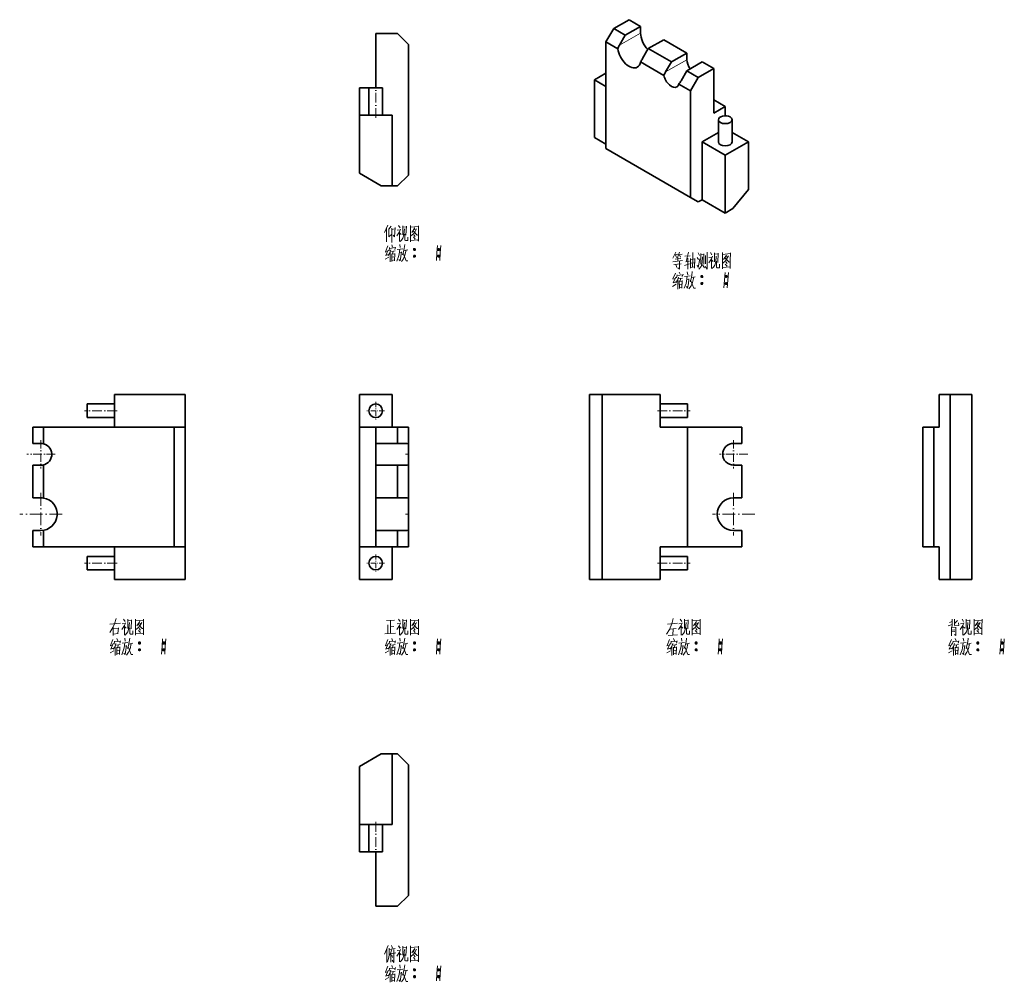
# Model space of a CAD drawing. Extents: x 143 to 324, y 57 to 234.
import ezdxf

# ---------------------------------------------------------------- set-up
doc = ezdxf.new("R2010")
doc.units = 0
doc.linetypes.add('DASHDOT', pattern=[18.5, 12, -3, 0.5, -3])

msp = doc.modelspace()

# ---------------------------------------------------------------- linework, layer by layer
at = {"color": 7, "lineweight": 35, "ltscale": 0.08165}
for p, q in [((252.24, 232.71), (255.07, 234.35)), ((257.19, 233.12), (254.36, 231.49)), ((261.43, 230.67), (258.6, 229.04)), ((268.5, 226.59), (265.67, 224.96)), ((270.62, 225.36), (267.79, 223.73))]:
    msp.add_line(p, q, dxfattribs=at)
at = {"color": 7, "lineweight": 35, "ltscale": 0.061238}
for p, q in [((257.19, 233.12), (255.07, 234.35)), ((270.62, 225.36), (268.5, 226.59)), ((267.79, 223.73), (265.67, 224.96))]:
    msp.add_line(p, q, dxfattribs=at)
at = {"color": 7, "lineweight": 35, "ltscale": 0.25}
for p, q in [((208.5, 221.81), (208.5, 231.81)), ((265.78, 159.5), (275.78, 159.5)), ((265.78, 137.5), (275.78, 137.5)), ((208.5, 81.46), (208.5, 71.46))]:
    msp.add_line(p, q, dxfattribs=at)
at = {"color": 7, "lineweight": 35, "ltscale": 0.1}
for p, q in [((212.5, 231.81), (208.5, 231.81)), ((318.07, 165.5), (314.07, 165.5)), ((208.5, 159.5), (212.5, 159.5)), ((208.5, 156.5), (208.5, 152.5)), ((208.5, 156.5), (212.5, 156.5)), ((208.5, 152.5), (212.5, 152.5)), ((208.5, 146.5), (212.5, 146.5)), ((208.5, 140.5), (212.5, 140.5)), ((212.5, 137.5), (208.5, 137.5)), ((318.07, 131.5), (314.07, 131.5)), ((208.5, 71.46), (212.5, 71.46))]:
    msp.add_line(p, q, dxfattribs=at)
at = {"color": 7, "lineweight": 35, "ltscale": 0.070711}
for p, q in [((214.5, 229.81), (212.5, 231.81)), ((250.82, 230.26), (252.24, 232.71)), ((214.5, 205.81), (212.5, 203.81)), ((214.5, 97.46), (212.5, 99.46)), ((212.5, 71.46), (214.5, 73.46))]:
    msp.add_line(p, q, dxfattribs=at)
at = {"color": 7, "lineweight": 35, "ltscale": 0.061237}
for p, q in [((254.36, 231.49), (252.24, 232.71)), ((248.7, 223.32), (250.82, 224.55)), ((248.7, 223.32), (250.82, 222.1)), ((272.74, 218.42), (270.62, 219.65)), ((272.74, 218.42), (270.62, 217.2)), ((248.7, 212.71), (250.82, 211.48))]:
    msp.add_line(p, q, dxfattribs=at)
at = {"color": 7, "lineweight": 13, "ltscale": 0.112269}
msp.add_line((253.3, 229.65), (257.19, 231.9), dxfattribs=at)
at = {"color": 7, "lineweight": 35, "ltscale": 0.030618}
msp.add_line((257.19, 231.9), (257.19, 233.12), dxfattribs=at)
at = {"color": 7, "lineweight": 35, "ltscale": 0.489898}
for p, q in [((250.82, 230.26), (250.82, 210.67)), ((266.38, 221.28), (266.38, 201.69))]:
    msp.add_line(p, q, dxfattribs=at)
at = {"color": 7, "lineweight": 35, "ltscale": 0.062094}
msp.add_line((252.98, 229.02), (250.82, 230.26), dxfattribs=at)
at = {"color": 7, "lineweight": 35, "ltscale": 0.053033}
for p, q in [((254.36, 231.49), (253.3, 229.65)), ((258.6, 229.04), (257.54, 227.2)), ((262.84, 226.59), (261.78, 224.75)), ((265.67, 224.96), (264.61, 223.12))]:
    msp.add_line(p, q, dxfattribs=at)
at = {"color": 7, "lineweight": 35, "ltscale": 0.122474}
msp.add_line((265.67, 228.22), (261.43, 230.67), dxfattribs=at)
at = {"color": 7, "lineweight": 35}
for p, q in [((214.5, 229.81), (214.5, 205.81)), ((247.78, 165.5), (247.78, 131.5)), ((250.09, 165.5), (250.09, 131.5)), ((314.07, 165.5), (314.07, 131.5)), ((318.07, 165.5), (318.07, 131.5)), ((147.46, 159.5), (171.46, 159.5)), ((171.46, 137.5), (171.46, 159.5)), ((173.46, 137.5), (173.46, 159.5)), ((205.5, 159.5), (205.5, 137.5)), ((265.78, 159.5), (265.78, 137.5)), ((309.07, 137.5), (309.07, 159.5)), ((311.07, 137.5), (311.07, 159.5)), ((147.46, 137.5), (171.46, 137.5)), ((214.5, 73.46), (214.5, 97.46))]:
    msp.add_line(p, q, dxfattribs=at)
at = {"color": 7, "lineweight": 35, "ltscale": 0.122475}
for p, q in [((262.84, 226.59), (258.6, 229.04)), ((268.5, 211.89), (272.74, 209.44)), ((276.99, 211.89), (272.74, 209.44)), ((268.5, 201.28), (272.74, 198.83))]:
    msp.add_line(p, q, dxfattribs=at)
at = {"color": 7, "lineweight": 35, "ltscale": 0.081649}
msp.add_line((265.67, 228.22), (262.84, 226.59), dxfattribs=at)
at = {"color": 7, "lineweight": 35, "ltscale": 0.030619}
msp.add_line((265.67, 227), (265.67, 228.22), dxfattribs=at)
at = {"color": 7, "lineweight": 35, "ltscale": 0.124627}
msp.add_line((261.48, 224.11), (257.16, 226.61), dxfattribs=at)
at = {"color": 7, "lineweight": 13, "ltscale": 0.112268}
msp.add_line((261.78, 224.75), (265.67, 227), dxfattribs=at)
at = {"color": 7, "lineweight": 35, "ltscale": 0.204124}
msp.add_line((270.62, 217.2), (270.62, 225.36), dxfattribs=at)
at = {"color": 7, "lineweight": 35, "ltscale": 0.265361}
for p, q in [((248.7, 212.71), (248.7, 223.32)), ((268.5, 211.89), (268.5, 201.28)), ((272.74, 198.83), (272.74, 209.44))]:
    msp.add_line(p, q, dxfattribs=at)
at = {"color": 7, "lineweight": 35, "ltscale": 0.07071}
msp.add_line((267.79, 223.73), (266.38, 221.28), dxfattribs=at)
at = {"color": 7, "lineweight": 35, "ltscale": 0.125}
for p, q in [((205.5, 216.81), (205.5, 221.81)), ((207.25, 216.81), (207.25, 221.81)), ((209.75, 216.81), (209.75, 221.81)), ((160.46, 163.75), (155.46, 163.75)), ((260.78, 163.75), (265.78, 163.75)), ((160.46, 161.25), (155.46, 161.25)), ((260.78, 161.25), (265.78, 161.25)), ((260.78, 159.5), (265.78, 159.5)), ((160.46, 135.75), (155.46, 135.75)), ((260.78, 137.5), (265.78, 137.5)), ((260.78, 135.75), (265.78, 135.75)), ((160.46, 133.25), (155.46, 133.25)), ((260.78, 133.25), (265.78, 133.25)), ((205.5, 86.46), (205.5, 81.46)), ((207.25, 86.46), (207.25, 81.46)), ((209.75, 86.46), (209.75, 81.46))]:
    msp.add_line(p, q, dxfattribs=at)
at = {"color": 7, "lineweight": 35, "ltscale": 0.04375}
for p, q in [((207.25, 221.81), (205.5, 221.81)), ((205.5, 81.46), (207.25, 81.46))]:
    msp.add_line(p, q, dxfattribs=at)
at = {"color": 7, "lineweight": 35, "ltscale": 0.0625}
for p, q in [((209.75, 221.81), (207.25, 221.81)), ((207.25, 81.46), (209.75, 81.46))]:
    msp.add_line(p, q, dxfattribs=at)
at = {"color": 7, "linetype": 'DASHDOT', "lineweight": 13, "ltscale": 0.15}
for p, q in [((208.5, 216.31), (208.5, 222.31)), ((260.28, 162.5), (266.28, 162.5)), ((260.28, 134.5), (266.28, 134.5))]:
    msp.add_line(p, q, dxfattribs=at)
at = {"color": 7, "lineweight": 35, "ltscale": 0.062534}
msp.add_line((266.38, 221.28), (264.21, 222.53), dxfattribs=at)
at = {"color": 7, "lineweight": 35, "ltscale": 0.043195}
msp.add_line((272.74, 216.7), (272.74, 218.42), dxfattribs=at)
at = {"color": 7, "lineweight": 35, "ltscale": 0.15}
for p, q in [((211.5, 216.81), (205.5, 216.81)), ((160.46, 159.5), (160.46, 165.5)), ((173.46, 159.5), (173.46, 165.5)), ((205.5, 165.5), (205.5, 159.5)), ((205.5, 165.5), (211.5, 165.5)), ((211.5, 159.5), (211.5, 165.5)), ((260.78, 165.5), (260.78, 159.5)), ((312.07, 159.5), (312.07, 165.5)), ((145.46, 152.5), (145.46, 146.5)), ((208.5, 152.5), (208.5, 146.5)), ((212.5, 152.5), (212.5, 146.5)), ((275.78, 152.5), (275.78, 146.5)), ((208.5, 146.5), (208.5, 140.5)), ((160.46, 131.5), (160.46, 137.5)), ((173.46, 131.5), (173.46, 137.5)), ((205.5, 137.5), (205.5, 131.5)), ((211.5, 131.5), (211.5, 137.5)), ((260.78, 137.5), (260.78, 131.5)), ((312.07, 131.5), (312.07, 137.5)), ((211.5, 131.5), (205.5, 131.5)), ((205.5, 86.46), (211.5, 86.46))]:
    msp.add_line(p, q, dxfattribs=at)
at = {"color": 7, "lineweight": 35, "ltscale": 0.267265}
for p, q in [((205.5, 206.12), (205.5, 216.81)), ((250.09, 165.5), (260.78, 165.5)), ((250.09, 131.5), (260.78, 131.5)), ((205.5, 97.15), (205.5, 86.46))]:
    msp.add_line(p, q, dxfattribs=at)
at = {"color": 7, "lineweight": 35, "ltscale": 0.325}
for p, q in [((211.5, 203.81), (211.5, 216.81)), ((173.46, 165.5), (160.46, 165.5)), ((173.46, 131.5), (160.46, 131.5)), ((211.5, 99.46), (211.5, 86.46))]:
    msp.add_line(p, q, dxfattribs=at)
at = {"color": 7, "lineweight": 35, "ltscale": 0.102062}
for p, q in [((271.49, 211.89), (271.49, 215.97)), ((273.99, 211.89), (273.99, 215.97))]:
    msp.add_line(p, q, dxfattribs=at)
at = {"color": 7, "lineweight": 35, "ltscale": 0.08639}
for p, q in [((271.49, 213.62), (268.5, 211.89)), ((276.99, 211.89), (273.99, 213.62))]:
    msp.add_line(p, q, dxfattribs=at)
at = {"color": 7, "lineweight": 35, "ltscale": 0.218221}
msp.add_line((276.99, 203.16), (276.99, 211.89), dxfattribs=at)
at = {"color": 7, "lineweight": 35, "ltscale": 0.449073}
msp.add_line((250.82, 210.67), (266.38, 201.69), dxfattribs=at)
at = {"color": 7, "lineweight": 35, "ltscale": 0.11547}
for p, q in [((205.5, 206.12), (209.5, 203.81)), ((205.5, 97.15), (209.5, 99.46))]:
    msp.add_line(p, q, dxfattribs=at)
at = {"color": 7, "lineweight": 35, "ltscale": 0.05}
for p, q in [((211.5, 203.81), (209.5, 203.81)), ((314.07, 165.5), (312.07, 165.5)), ((145.46, 159.5), (147.46, 159.5)), ((171.46, 159.5), (173.46, 159.5)), ((212.5, 159.5), (214.5, 159.5)), ((309.07, 159.5), (311.07, 159.5)), ((147.46, 137.5), (145.46, 137.5)), ((171.46, 137.5), (173.46, 137.5)), ((214.5, 137.5), (212.5, 137.5)), ((309.07, 137.5), (311.07, 137.5)), ((312.07, 131.5), (314.07, 131.5)), ((209.5, 99.46), (211.5, 99.46))]:
    msp.add_line(p, q, dxfattribs=at)
at = {"color": 7, "lineweight": 35, "ltscale": 0.025}
for p, q in [((212.5, 203.81), (211.5, 203.81)), ((312.07, 159.5), (311.07, 159.5)), ((311.07, 137.5), (312.07, 137.5)), ((211.5, 99.46), (212.5, 99.46))]:
    msp.add_line(p, q, dxfattribs=at)
at = {"color": 7, "lineweight": 35, "ltscale": 0.112862}
msp.add_line((276.99, 203.16), (274.16, 199.64), dxfattribs=at)
at = {"color": 7, "lineweight": 35, "ltscale": 0.040825}
for p, q in [((266.38, 201.69), (267.79, 200.87)), ((274.16, 199.64), (272.74, 198.83))]:
    msp.add_line(p, q, dxfattribs=at)
at = {"color": 7, "lineweight": 35, "ltscale": 0.020412}
msp.add_line((268.5, 201.28), (267.79, 200.87), dxfattribs=at)
at = {"color": 7, "lineweight": 35, "ltscale": 0.057735}
for p, q in [((250.09, 165.5), (247.78, 165.5)), ((250.09, 131.5), (247.78, 131.5))]:
    msp.add_line(p, q, dxfattribs=at)
at = {"color": 7, "lineweight": 35, "ltscale": 0.03125}
for p, q in [((155.46, 163.75), (155.46, 162.5)), ((265.78, 162.5), (265.78, 163.75)), ((155.46, 162.5), (155.46, 161.25)), ((265.78, 161.25), (265.78, 162.5)), ((155.46, 135.75), (155.46, 134.5)), ((265.78, 134.5), (265.78, 135.75)), ((155.46, 134.5), (155.46, 133.25)), ((265.78, 133.25), (265.78, 134.5))]:
    msp.add_line(p, q, dxfattribs=at)
at = {"color": 7, "linetype": 'DASHDOT', "lineweight": 13, "ltscale": 0.08125}
for p, q in [((208.5, 164.12), (208.5, 160.88)), ((210.12, 162.5), (206.88, 162.5)), ((208.5, 136.12), (208.5, 132.88)), ((210.12, 134.5), (206.88, 134.5))]:
    msp.add_line(p, q, dxfattribs=at)
at = {"color": 7, "linetype": 'DASHDOT', "lineweight": 13, "ltscale": 0.150015}
for p, q in [((160.96, 162.5), (154.96, 162.5)), ((160.96, 134.5), (154.96, 134.5)), ((208.5, 86.96), (208.5, 80.96))]:
    msp.add_line(p, q, dxfattribs=at)
at = {"color": 7, "lineweight": 35, "ltscale": 0.075}
for p, q in [((145.46, 159.5), (145.46, 156.5)), ((205.5, 159.5), (208.5, 159.5)), ((208.5, 159.5), (208.5, 156.5)), ((212.5, 159.5), (212.5, 156.5)), ((275.78, 159.5), (275.78, 156.5)), ((145.46, 140.5), (145.46, 137.5)), ((208.5, 140.5), (208.5, 137.5)), ((212.5, 140.5), (212.5, 137.5)), ((275.78, 140.5), (275.78, 137.5)), ((208.5, 137.5), (205.5, 137.5))]:
    msp.add_line(p, q, dxfattribs=at)
at = {"color": 7, "lineweight": 35, "ltscale": 0.076588}
for p, q in [((147.46, 159.5), (147.46, 156.44)), ((214.5, 159.5), (214.5, 156.44))]:
    msp.add_line(p, q, dxfattribs=at)
at = {"color": 7, "lineweight": 35, "ltscale": 0.0375}
for p, q in [((145.46, 156.5), (146.96, 156.5)), ((212.5, 156.5), (214, 156.5)), ((274.28, 156.5), (275.78, 156.5)), ((145.46, 152.5), (146.96, 152.5)), ((212.5, 152.5), (214, 152.5)), ((274.28, 152.5), (275.78, 152.5)), ((145.46, 146.5), (146.96, 146.5)), ((212.5, 146.5), (214, 146.5)), ((274.28, 146.5), (275.78, 146.5)), ((145.46, 140.5), (146.96, 140.5)), ((212.5, 140.5), (214, 140.5)), ((274.28, 140.5), (275.78, 140.5))]:
    msp.add_line(p, q, dxfattribs=at)
at = {"color": 7, "linetype": 'DASHDOT', "lineweight": 13, "ltscale": 0.13}
for p, q in [((146.96, 157.1), (146.96, 151.9)), ((274.28, 157.1), (274.28, 151.9)), ((149.56, 154.5), (144.36, 154.5)), ((276.88, 154.5), (271.68, 154.5))]:
    msp.add_line(p, q, dxfattribs=at)
at = {"color": 7, "lineweight": 35, "ltscale": 0.096825}
msp.add_line((214.5, 152.56), (214.5, 156.44), dxfattribs=at)
at = {"color": 7, "linetype": 'DASHDOT', "lineweight": 13, "ltscale": 0.015}
for p, q in [((213.95, 154.5), (214.55, 154.5)), ((213.95, 143.5), (214.55, 143.5))]:
    msp.add_line(p, q, dxfattribs=at)
at = {"color": 7, "lineweight": 35, "ltscale": 0.152637}
for p, q in [((147.46, 152.56), (147.46, 146.46)), ((214.5, 152.56), (214.5, 146.46))]:
    msp.add_line(p, q, dxfattribs=at)
at = {"color": 7, "linetype": 'DASHDOT', "lineweight": 13, "ltscale": 0.195}
for p, q in [((146.96, 147.4), (146.96, 139.6)), ((274.28, 147.4), (274.28, 139.6)), ((150.86, 143.5), (143.06, 143.5)), ((278.18, 143.5), (270.38, 143.5))]:
    msp.add_line(p, q, dxfattribs=at)
at = {"color": 7, "lineweight": 35, "ltscale": 0.147902}
msp.add_line((214.5, 140.54), (214.5, 146.46), dxfattribs=at)
at = {"color": 7, "lineweight": 35, "ltscale": 0.076049}
for p, q in [((147.46, 140.54), (147.46, 137.5)), ((214.5, 140.54), (214.5, 137.5))]:
    msp.add_line(p, q, dxfattribs=at)
at = {"color": 7, "lineweight": 13}
for points in [[(210.7, 196.57), (210.1, 195.27)], [(210.49, 193.52), (210.49, 194.75), (210.49, 196.01)], [(210.91, 195.87), (211.33, 196.39)], [(210.91, 196.01), (210.91, 194.43)], [(211.47, 196.04), (211.47, 194.75), (211.47, 193.42)], [(211.47, 195.83), (211.99, 195.9)], [(211.96, 194.43), (212.07, 196.15)], [(213.04, 195.87), (212.87, 195.38), (212.38, 194.64)], [(212.41, 195.66), (212.98, 195.73)], [(212.7, 196.53), (212.98, 196.11)], [(213.46, 196.5), (213.46, 194.82)], [(214.13, 196.32), (213.46, 196.25)], [(213.78, 195.9), (213.68, 194.85)], [(214.06, 194.75), (214.13, 196.43)], [(214.9, 196.53), (214.9, 195.06), (214.9, 193.56)], [(214.9, 196.5), (214.9, 195.1), (214.9, 193.7)], [(216.37, 196.36), (214.9, 196.22)], [(215.67, 196.08), (215.11, 195.27)], [(215.43, 195.52), (216.12, 194.78)], [(215.46, 195.73), (215.91, 195.8)], [(215.67, 195.31), (216.02, 195.94)], [(216.34, 193.73), (216.34, 195.1), (216.37, 196.5)], [(210.91, 194.43), (211.43, 194.96)], [(211.96, 194.43), (211.68, 194.78)], [(212.87, 195.38), (212.87, 193.59)], [(212.87, 195.2), (213.18, 194.89)], [(212.98, 193.59), (213.26, 193.87)], [(213.26, 193.87), (213.5, 194.22)], [(213.68, 194.85), (213.5, 194.22)], [(213.82, 193.87), (213.82, 194.96)], [(213.96, 193.77), (213.82, 193.87)], [(214.38, 193.77), (213.96, 193.77)], [(214.38, 194.4), (214.38, 193.77)], [(214.9, 193.8), (216.26, 193.91)], [(214.97, 194.61), (215.46, 195.03)], [(215.43, 194.43), (215.77, 194.05)], [(215.46, 195.03), (215.67, 195.31)], [(215.53, 194.82), (215.77, 194.54)], [(216.12, 194.78), (216.3, 194.82)], [(216.34, 193.63), (216.34, 193.73), (216.26, 193.91)], [(210.74, 192.79), (210.28, 191.7)], [(210.8, 192.02), (210.35, 191)], [(211.05, 192.47), (210.95, 191.91)], [(211.05, 192.33), (212.1, 192.47)], [(211.29, 192.05), (211.12, 191.49)], [(211.37, 191.77), (212.07, 191.88)], [(211.43, 192.96), (211.61, 192.58)], [(212.13, 192.58), (211.99, 192.12)], [(212.9, 192.19), (212.8, 191.28), (212.7, 190.86), (212.38, 189.99)], [(212.41, 192.12), (213.46, 192.26)], [(212.9, 193.03), (213.01, 192.47)], [(213.74, 192.33), (213.6, 191.7)], [(213.68, 191.95), (214.38, 192.09)], [(213.82, 193.07), (213.74, 192.33)], [(214.1, 192.02), (213.88, 191.07)], [(215.43, 192.16), (215.81, 192.16)], [(215.46, 192.26), (215.77, 192.26)], [(215.46, 192.02), (215.77, 192.02)], [(219.87, 192.89), (219.76, 191.49), (219.66, 190.09)], [(219.87, 192.16), (220.26, 192.16)], [(219.9, 192.26), (220.22, 192.26)], [(219.9, 192.02), (220.22, 192.02)], [(220.46, 192.89), (220.36, 191.49), (220.26, 190.09)], [(210.21, 190.34), (210.91, 190.72)], [(210.66, 191.77), (210.24, 191.63)], [(210.32, 191), (210.84, 191.18)], [(211.12, 191.49), (210.8, 191)], [(211.15, 191.56), (211.15, 189.85)], [(211.43, 191.35), (211.47, 189.95)], [(211.43, 191.25), (211.96, 191.32)], [(211.47, 190.69), (211.85, 190.76)], [(211.93, 190.2), (211.51, 190.13)], [(211.68, 191.81), (211.61, 191.25)], [(211.99, 191.42), (211.93, 190.02)], [(213.22, 191.7), (213.12, 190.86), (212.98, 190.02), (212.76, 190.3)], [(212.84, 191.53), (213.22, 191.6)], [(213.6, 190.44), (213.22, 189.92)], [(213.6, 191.7), (213.43, 191.14)], [(213.54, 191.46), (214.1, 190.02)], [(213.88, 191.07), (213.6, 190.44)], [(215.43, 190.9), (215.81, 190.9)], [(215.46, 191), (215.77, 191)], [(215.46, 190.76), (215.77, 190.76)], [(219.87, 190.9), (220.26, 190.9)], [(219.9, 191), (220.22, 191)], [(219.9, 190.76), (220.22, 190.76)], [(263.65, 191.62), (263.12, 190.53)], [(264.91, 190.08), (263.12, 189.83)], [(263.44, 191.16), (264.03, 191.27)], [(263.54, 190.32), (264.56, 190.46)], [(263.79, 190.67), (263.58, 191.16)], [(264.31, 191.62), (263.96, 190.64)], [(264.03, 189.97), (264.03, 190.67)], [(264.17, 191.16), (264.84, 191.27)], [(264.31, 191.16), (264.52, 190.71)], [(265.33, 190.88), (266.27, 190.99)], [(265.96, 191.62), (265.54, 189.9)], [(265.89, 190.53), (265.89, 188.54)], [(266.34, 188.71), (266.34, 190.5)], [(266.34, 190.29), (267.15, 190.39)], [(266.8, 191.55), (266.76, 190.22), (266.73, 188.89)], [(267.18, 190.46), (267.11, 188.71)], [(267.57, 190.67), (267.85, 190.29)], [(267.74, 191.51), (267.99, 191.02)], [(268.06, 190.43), (267.78, 188.85)], [(268.27, 189.41), (268.27, 191.37)], [(268.27, 191.13), (268.83, 191.2)], [(268.55, 190.78), (268.48, 189.66)], [(268.83, 191.34), (268.83, 189.45)], [(269.11, 189.52), (269.11, 191.02)], [(269.39, 191.62), (269.39, 190.08), (269.39, 188.54)], [(270.37, 190.88), (270.19, 190.39), (269.7, 189.66)], [(269.74, 190.67), (270.3, 190.74)], [(270.02, 191.55), (270.3, 191.13)], [(270.19, 190.39), (270.19, 188.61)], [(270.19, 190.22), (270.51, 189.9)], [(270.79, 191.51), (270.79, 189.83)], [(271.45, 191.34), (270.79, 191.27)], [(271.1, 190.92), (271, 189.87)], [(271.38, 189.76), (271.45, 191.44)], [(272.22, 191.55), (272.22, 190.08), (272.22, 188.57)], [(272.22, 191.51), (272.22, 190.11), (272.22, 188.71)], [(273.69, 191.37), (272.22, 191.23)], [(272.29, 189.62), (272.78, 190.04)], [(272.99, 191.09), (272.43, 190.29)], [(272.75, 190.53), (273.45, 189.8)], [(272.78, 190.74), (273.24, 190.81)], [(272.78, 190.04), (272.99, 190.32)], [(272.99, 190.32), (273.34, 190.95)], [(273.66, 188.75), (273.66, 190.11), (273.69, 191.51)], [(214.1, 190.02), (214.41, 190.02)], [(263.3, 189.34), (264.66, 189.52)], [(263.68, 189.34), (263.82, 188.85)], [(264.31, 188.54), (264.31, 188.5), (264, 188.78)], [(264.31, 189.9), (264.31, 188.5)], [(266.2, 189.48), (265.26, 189.17)], [(265.47, 189.87), (266.17, 189.97)], [(266.34, 188.85), (267.11, 188.92)], [(266.48, 189.62), (267.01, 189.69)], [(267.78, 188.85), (267.57, 189.27)], [(267.88, 188.54), (268.3, 189.03)], [(268.3, 189.03), (268.48, 189.66)], [(268.9, 188.78), (268.55, 189.31)], [(269.39, 188.54), (269.07, 188.99)], [(270.3, 188.61), (270.58, 188.89)], [(270.58, 188.89), (270.82, 189.24)], [(271, 189.87), (270.82, 189.24)], [(271.14, 188.89), (271.14, 189.97)], [(271.28, 188.78), (271.14, 188.89)], [(271.7, 188.78), (271.28, 188.78)], [(271.7, 189.41), (271.7, 188.78)], [(272.22, 188.82), (273.59, 188.92)], [(272.75, 189.45), (273.1, 189.06)], [(272.85, 189.83), (273.1, 189.55)], [(273.45, 189.8), (273.62, 189.83)], [(273.66, 188.64), (273.66, 188.75), (273.59, 188.92)], [(263.51, 186.79), (263.09, 186.65)], [(263.58, 187.8), (263.12, 186.72)], [(263.65, 187.03), (263.19, 186.02)], [(263.96, 186.51), (263.65, 186.02)], [(263.89, 187.49), (263.79, 186.93)], [(263.89, 187.35), (264.94, 187.49)], [(264.14, 187.07), (263.96, 186.51)], [(264, 186.58), (264, 184.86)], [(264.21, 186.79), (264.91, 186.89)], [(264.28, 187.98), (264.45, 187.59)], [(264.52, 186.82), (264.45, 186.26)], [(264.84, 186.44), (264.77, 185.04)], [(264.98, 187.59), (264.84, 187.14)], [(265.75, 187.21), (265.64, 186.3), (265.54, 185.88), (265.22, 185)], [(265.26, 187.14), (266.31, 187.28)], [(266.06, 186.72), (265.96, 185.88), (265.82, 185.04), (265.61, 185.32)], [(265.68, 186.54), (266.06, 186.61)], [(265.75, 188.05), (265.85, 187.49)], [(266.45, 186.72), (266.27, 186.16)], [(266.38, 186.47), (266.94, 185.04)], [(266.59, 187.35), (266.45, 186.72)], [(266.52, 186.96), (267.22, 187.1)], [(266.66, 188.08), (266.59, 187.35)], [(266.94, 187.03), (266.73, 186.09)], [(268.27, 187.17), (268.65, 187.17)], [(268.3, 187.28), (268.62, 187.28)], [(268.3, 187.03), (268.62, 187.03)], [(272.71, 187.91), (272.61, 186.51), (272.5, 185.11)], [(272.71, 187.17), (273.1, 187.17)], [(272.75, 187.28), (273.06, 187.28)], [(272.75, 187.03), (273.06, 187.03)], [(273.31, 187.91), (273.2, 186.51), (273.1, 185.11)], [(263.05, 185.35), (263.75, 185.74)], [(263.16, 186.02), (263.68, 186.19)], [(264.28, 186.37), (264.31, 184.97)], [(264.28, 186.26), (264.8, 186.33)], [(264.31, 185.7), (264.7, 185.77)], [(264.77, 185.21), (264.35, 185.14)], [(266.45, 185.46), (266.06, 184.93)], [(266.73, 186.09), (266.45, 185.46)], [(266.94, 185.04), (267.25, 185.04)], [(268.27, 185.91), (268.65, 185.91)], [(268.3, 186.02), (268.62, 186.02)], [(268.3, 185.77), (268.62, 185.77)], [(272.71, 185.91), (273.1, 185.91)], [(272.75, 186.02), (273.06, 186.02)], [(272.75, 185.77), (273.06, 185.77)], [(159.64, 123.28), (161.6, 123.49)], [(160.2, 122.68), (160.51, 123.35)], [(160.79, 124.32), (160.51, 123.35)], [(162.51, 123.56), (162.33, 123.07), (161.84, 122.33)], [(161.88, 123.35), (162.44, 123.42)], [(162.16, 124.22), (162.44, 123.8)], [(162.33, 123.07), (162.33, 121.28)], [(162.93, 124.18), (162.93, 122.5)], [(163.59, 124.01), (162.93, 123.94)], [(163.24, 123.59), (163.14, 122.54)], [(163.52, 122.43), (163.59, 124.11)], [(164.36, 124.22), (164.36, 122.75), (164.36, 121.25)], [(164.36, 124.18), (164.36, 122.79), (164.36, 121.39)], [(165.83, 124.04), (164.36, 123.9)], [(165.13, 123.76), (164.57, 122.96)], [(164.89, 123.21), (165.59, 122.47)], [(164.92, 123.42), (165.38, 123.49)], [(165.13, 123), (165.48, 123.62)], [(165.8, 121.42), (165.8, 122.79), (165.83, 124.18)], [(210.46, 123.94), (211.96, 124.01)], [(210.74, 123.14), (210.74, 121.56)], [(211.23, 123.94), (211.23, 122.79), (211.23, 121.6)], [(213.04, 123.56), (212.87, 123.07), (212.38, 122.33)], [(212.41, 123.35), (212.98, 123.42)], [(212.7, 124.22), (212.98, 123.8)], [(212.87, 123.07), (212.87, 121.28)], [(213.46, 124.18), (213.46, 122.5)], [(214.13, 124.01), (213.46, 123.94)], [(213.78, 123.59), (213.68, 122.54)], [(214.06, 122.43), (214.13, 124.11)], [(214.9, 124.22), (214.9, 122.75), (214.9, 121.25)], [(214.9, 124.18), (214.9, 122.79), (214.9, 121.39)], [(216.37, 124.04), (214.9, 123.9)], [(215.67, 123.76), (215.11, 122.96)], [(215.43, 123.21), (216.12, 122.47)], [(215.46, 123.42), (215.91, 123.49)], [(215.67, 123), (216.02, 123.62)], [(216.34, 121.42), (216.34, 122.79), (216.37, 124.18)], [(262.13, 123.31), (263.95, 123.45)], [(262.94, 123.38), (262.48, 122.33)], [(263.15, 124.32), (262.94, 123.38)], [(264.83, 123.56), (264.65, 123.07), (264.16, 122.33)], [(264.2, 123.35), (264.76, 123.42)], [(264.48, 124.22), (264.76, 123.8)], [(264.65, 123.07), (264.65, 121.28)], [(265.25, 124.18), (265.25, 122.5)], [(265.91, 124.01), (265.25, 123.94)], [(265.56, 123.59), (265.46, 122.54)], [(265.84, 122.43), (265.91, 124.11)], [(266.68, 124.22), (266.68, 122.75), (266.68, 121.25)], [(266.68, 124.18), (266.68, 122.79), (266.68, 121.39)], [(268.15, 124.04), (266.68, 123.9)], [(267.45, 123.76), (266.89, 122.96)], [(267.21, 123.21), (267.91, 122.47)], [(267.24, 123.42), (267.7, 123.49)], [(267.45, 123), (267.8, 123.62)], [(268.12, 121.42), (268.12, 122.79), (268.15, 124.18)], [(313.74, 122.96), (314.48, 123.24)], [(313.95, 123.62), (314.48, 123.76)], [(314.48, 124.22), (314.48, 122.89)], [(314.86, 124.22), (314.86, 123.14)], [(315.42, 123.94), (314.86, 123.42)], [(314.86, 123.14), (314.97, 123)], [(315.67, 123.03), (315.63, 123.52)], [(316.61, 123.56), (316.44, 123.07), (315.95, 122.33)], [(315.98, 123.35), (316.54, 123.42)], [(316.26, 124.22), (316.54, 123.8)], [(316.44, 123.07), (316.44, 121.28)], [(317.03, 124.18), (317.03, 122.5)], [(317.7, 124.01), (317.03, 123.94)], [(317.35, 123.59), (317.24, 122.54)], [(317.63, 122.43), (317.7, 124.11)], [(318.47, 124.22), (318.47, 122.75), (318.47, 121.25)], [(318.47, 124.18), (318.47, 122.79), (318.47, 121.39)], [(319.94, 124.04), (318.47, 123.9)], [(319.24, 123.76), (318.68, 122.96)], [(318.99, 123.21), (319.69, 122.47)], [(319.03, 123.42), (319.48, 123.49)], [(319.24, 123), (319.59, 123.62)], [(319.9, 121.42), (319.9, 122.79), (319.94, 124.18)], [(159.6, 121.74), (160.2, 122.68)], [(160.26, 122.75), (160.26, 121.18)], [(160.26, 122.43), (161.18, 122.54)], [(161.18, 121.56), (160.26, 121.46)], [(161.21, 122.64), (161.11, 121.56)], [(162.33, 122.89), (162.65, 122.57)], [(162.44, 121.28), (162.72, 121.56)], [(162.72, 121.56), (162.96, 121.91)], [(163.14, 122.54), (162.96, 121.91)], [(163.28, 121.56), (163.28, 122.64)], [(163.42, 121.46), (163.28, 121.56)], [(163.84, 121.46), (163.42, 121.46)], [(163.84, 122.08), (163.84, 121.46)], [(164.36, 121.49), (165.73, 121.6)], [(164.43, 122.29), (164.92, 122.71)], [(164.89, 122.12), (165.24, 121.74)], [(164.92, 122.71), (165.13, 123)], [(164.99, 122.5), (165.24, 122.22)], [(165.59, 122.47), (165.76, 122.5)], [(165.8, 121.32), (165.8, 121.42), (165.73, 121.6)], [(210.18, 121.53), (212.13, 121.63)], [(211.23, 122.82), (211.85, 122.89)], [(212.87, 122.89), (213.18, 122.57)], [(212.98, 121.28), (213.26, 121.56)], [(213.26, 121.56), (213.5, 121.91)], [(213.68, 122.54), (213.5, 121.91)], [(213.82, 121.56), (213.82, 122.64)], [(213.96, 121.46), (213.82, 121.56)], [(214.38, 121.46), (213.96, 121.46)], [(214.38, 122.08), (214.38, 121.46)], [(214.9, 121.49), (216.26, 121.6)], [(214.97, 122.29), (215.46, 122.71)], [(215.43, 122.12), (215.77, 121.74)], [(215.46, 122.71), (215.67, 123)], [(215.53, 122.5), (215.77, 122.22)], [(216.12, 122.47), (216.3, 122.5)], [(216.34, 121.32), (216.34, 121.42), (216.26, 121.6)], [(262.48, 122.33), (261.92, 121.46)], [(262.24, 121.21), (263.95, 121.32)], [(262.62, 122.4), (263.71, 122.5)], [(263.15, 122.43), (263.11, 121.25)], [(264.65, 122.89), (264.97, 122.57)], [(264.76, 121.28), (265.04, 121.56)], [(265.04, 121.56), (265.28, 121.91)], [(265.46, 122.54), (265.28, 121.91)], [(265.6, 121.56), (265.6, 122.64)], [(265.74, 121.46), (265.6, 121.56)], [(266.16, 121.46), (265.74, 121.46)], [(266.16, 122.08), (266.16, 121.46)], [(266.68, 121.49), (268.05, 121.6)], [(266.75, 122.29), (267.24, 122.71)], [(267.21, 122.12), (267.56, 121.74)], [(267.24, 122.71), (267.45, 123)], [(267.31, 122.5), (267.56, 122.22)], [(267.91, 122.47), (268.08, 122.5)], [(268.12, 121.32), (268.12, 121.42), (268.05, 121.6)], [(314.3, 122.79), (314.3, 121.14)], [(314.3, 122.61), (315.14, 122.68)], [(314.3, 122.19), (314.97, 122.26)], [(314.3, 121.88), (314.97, 121.94)], [(315.14, 121.18), (314.86, 121.42)], [(314.97, 123), (315.67, 123.03)], [(315.14, 122.75), (315.14, 121.18)], [(316.44, 122.89), (316.75, 122.57)], [(316.54, 121.28), (316.82, 121.56)], [(316.82, 121.56), (317.07, 121.91)], [(317.24, 122.54), (317.07, 121.91)], [(317.38, 121.56), (317.38, 122.64)], [(317.52, 121.46), (317.38, 121.56)], [(317.94, 121.46), (317.52, 121.46)], [(317.94, 122.08), (317.94, 121.46)], [(318.47, 121.49), (319.83, 121.6)], [(318.54, 122.29), (319.03, 122.71)], [(318.99, 122.12), (319.34, 121.74)], [(319.03, 122.71), (319.24, 123)], [(319.1, 122.5), (319.34, 122.22)], [(319.69, 122.47), (319.87, 122.5)], [(319.9, 121.32), (319.9, 121.42), (319.83, 121.6)], [(160.12, 119.46), (159.71, 119.32)], [(160.2, 120.47), (159.74, 119.39)], [(160.26, 119.71), (159.81, 118.69)], [(160.51, 120.16), (160.41, 119.6)], [(160.51, 120.02), (161.56, 120.16)], [(160.76, 119.74), (160.58, 119.18)], [(160.83, 119.46), (161.53, 119.57)], [(160.9, 120.65), (161.07, 120.26)], [(161.14, 119.5), (161.07, 118.93)], [(161.6, 120.26), (161.46, 119.81)], [(162.37, 119.88), (162.26, 118.97), (162.16, 118.55), (161.84, 117.68)], [(161.88, 119.81), (162.93, 119.95)], [(162.37, 120.72), (162.47, 120.16)], [(163.21, 120.02), (163.07, 119.39)], [(163.14, 119.64), (163.84, 119.78)], [(163.28, 120.75), (163.21, 120.02)], [(163.56, 119.71), (163.35, 118.76)], [(164.89, 119.85), (165.27, 119.85)], [(164.92, 119.95), (165.24, 119.95)], [(164.92, 119.71), (165.24, 119.71)], [(169.33, 120.58), (169.23, 119.18), (169.12, 117.78)], [(169.33, 119.85), (169.72, 119.85)], [(169.37, 119.95), (169.68, 119.95)], [(169.37, 119.71), (169.68, 119.71)], [(169.93, 120.58), (169.82, 119.18), (169.72, 117.78)], [(210.66, 119.46), (210.24, 119.32)], [(210.74, 120.47), (210.28, 119.39)], [(210.8, 119.71), (210.35, 118.69)], [(211.05, 120.16), (210.95, 119.6)], [(211.05, 120.02), (212.1, 120.16)], [(211.29, 119.74), (211.12, 119.18)], [(211.37, 119.46), (212.07, 119.57)], [(211.43, 120.65), (211.61, 120.26)], [(211.68, 119.5), (211.61, 118.93)], [(212.13, 120.26), (211.99, 119.81)], [(212.9, 119.88), (212.8, 118.97), (212.7, 118.55), (212.38, 117.68)], [(212.41, 119.81), (213.46, 119.95)], [(212.9, 120.72), (213.01, 120.16)], [(213.74, 120.02), (213.6, 119.39)], [(213.68, 119.64), (214.38, 119.78)], [(213.82, 120.75), (213.74, 120.02)], [(214.1, 119.71), (213.88, 118.76)], [(215.43, 119.85), (215.81, 119.85)], [(215.46, 119.95), (215.77, 119.95)], [(215.46, 119.71), (215.77, 119.71)], [(219.87, 120.58), (219.76, 119.18), (219.66, 117.78)], [(219.87, 119.85), (220.26, 119.85)], [(219.9, 119.95), (220.22, 119.95)], [(219.9, 119.71), (220.22, 119.71)], [(220.46, 120.58), (220.36, 119.18), (220.26, 117.78)], [(262.45, 119.46), (262.03, 119.32)], [(262.52, 120.47), (262.06, 119.39)], [(262.59, 119.71), (262.13, 118.69)], [(262.83, 120.16), (262.73, 119.6)], [(262.83, 120.02), (263.88, 120.16)], [(263.08, 119.74), (262.9, 119.18)], [(263.15, 119.46), (263.85, 119.57)], [(263.22, 120.65), (263.39, 120.26)], [(263.46, 119.5), (263.39, 118.93)], [(263.92, 120.26), (263.78, 119.81)], [(264.69, 119.88), (264.58, 118.97), (264.48, 118.55), (264.16, 117.68)], [(264.2, 119.81), (265.25, 119.95)], [(264.69, 120.72), (264.79, 120.16)], [(265.53, 120.02), (265.39, 119.39)], [(265.46, 119.64), (266.16, 119.78)], [(265.6, 120.75), (265.53, 120.02)], [(265.88, 119.71), (265.67, 118.76)], [(267.21, 119.85), (267.59, 119.85)], [(267.24, 119.95), (267.56, 119.95)], [(267.24, 119.71), (267.56, 119.71)], [(271.65, 120.58), (271.55, 119.18), (271.44, 117.78)], [(271.65, 119.85), (272.04, 119.85)], [(271.69, 119.95), (272, 119.95)], [(271.69, 119.71), (272, 119.71)], [(272.25, 120.58), (272.14, 119.18), (272.04, 117.78)], [(314.23, 119.46), (313.81, 119.32)], [(314.3, 120.47), (313.85, 119.39)], [(314.37, 119.71), (313.92, 118.69)], [(314.62, 120.16), (314.51, 119.6)], [(314.62, 120.02), (315.67, 120.16)], [(314.86, 119.74), (314.69, 119.18)], [(314.93, 119.46), (315.63, 119.57)], [(315, 120.65), (315.18, 120.26)], [(315.25, 119.5), (315.18, 118.93)], [(315.7, 120.26), (315.56, 119.81)], [(316.47, 119.88), (316.37, 118.97), (316.26, 118.55), (315.95, 117.68)], [(315.98, 119.81), (317.03, 119.95)], [(316.47, 120.72), (316.58, 120.16)], [(317.31, 120.02), (317.17, 119.39)], [(317.24, 119.64), (317.94, 119.78)], [(317.38, 120.75), (317.31, 120.02)], [(317.66, 119.71), (317.45, 118.76)], [(318.99, 119.85), (319.38, 119.85)], [(319.03, 119.95), (319.34, 119.95)], [(319.03, 119.71), (319.34, 119.71)], [(323.44, 120.58), (323.33, 119.18), (323.23, 117.78)], [(323.44, 119.85), (323.82, 119.85)], [(323.47, 119.95), (323.79, 119.95)], [(323.47, 119.71), (323.79, 119.71)], [(324.03, 120.58), (323.93, 119.18), (323.82, 117.78)], [(159.67, 118.03), (160.37, 118.41)], [(159.78, 118.69), (160.3, 118.86)], [(160.58, 119.18), (160.26, 118.69)], [(160.62, 119.25), (160.62, 117.54)], [(160.9, 119.04), (160.93, 117.64)], [(160.9, 118.93), (161.42, 119)], [(160.93, 118.38), (161.32, 118.44)], [(161.39, 117.89), (160.97, 117.82)], [(161.46, 119.11), (161.39, 117.71)], [(162.68, 119.39), (162.58, 118.55), (162.44, 117.71), (162.23, 117.99)], [(162.3, 119.22), (162.68, 119.29)], [(163.07, 118.13), (162.68, 117.61)], [(163.07, 119.39), (162.89, 118.83)], [(163, 119.14), (163.56, 117.71)], [(163.35, 118.76), (163.07, 118.13)], [(163.56, 117.71), (163.87, 117.71)], [(164.89, 118.58), (165.27, 118.58)], [(164.92, 118.69), (165.24, 118.69)], [(164.92, 118.44), (165.24, 118.44)], [(169.33, 118.58), (169.72, 118.58)], [(169.37, 118.69), (169.68, 118.69)], [(169.37, 118.44), (169.68, 118.44)], [(210.21, 118.03), (210.91, 118.41)], [(210.32, 118.69), (210.84, 118.86)], [(211.12, 119.18), (210.8, 118.69)], [(211.15, 119.25), (211.15, 117.54)], [(211.43, 119.04), (211.47, 117.64)], [(211.43, 118.93), (211.96, 119)], [(211.47, 118.38), (211.85, 118.44)], [(211.93, 117.89), (211.51, 117.82)], [(211.99, 119.11), (211.93, 117.71)], [(213.22, 119.39), (213.12, 118.55), (212.98, 117.71), (212.76, 117.99)], [(212.84, 119.22), (213.22, 119.29)], [(213.6, 118.13), (213.22, 117.61)], [(213.6, 119.39), (213.43, 118.83)], [(213.54, 119.14), (214.1, 117.71)], [(213.88, 118.76), (213.6, 118.13)], [(214.1, 117.71), (214.41, 117.71)], [(215.43, 118.58), (215.81, 118.58)], [(215.46, 118.69), (215.77, 118.69)], [(215.46, 118.44), (215.77, 118.44)], [(219.87, 118.58), (220.26, 118.58)], [(219.9, 118.69), (220.22, 118.69)], [(219.9, 118.44), (220.22, 118.44)], [(261.99, 118.03), (262.69, 118.41)], [(262.1, 118.69), (262.62, 118.86)], [(262.9, 119.18), (262.59, 118.69)], [(262.94, 119.25), (262.94, 117.54)], [(263.22, 119.04), (263.25, 117.64)], [(263.22, 118.93), (263.74, 119)], [(263.25, 118.38), (263.64, 118.44)], [(263.71, 117.89), (263.29, 117.82)], [(263.78, 119.11), (263.71, 117.71)], [(265, 119.39), (264.9, 118.55), (264.76, 117.71), (264.55, 117.99)], [(264.62, 119.22), (265, 119.29)], [(265.39, 118.13), (265, 117.61)], [(265.39, 119.39), (265.21, 118.83)], [(265.32, 119.14), (265.88, 117.71)], [(265.67, 118.76), (265.39, 118.13)], [(265.88, 117.71), (266.19, 117.71)], [(267.21, 118.58), (267.59, 118.58)], [(267.24, 118.69), (267.56, 118.69)], [(267.24, 118.44), (267.56, 118.44)], [(271.65, 118.58), (272.04, 118.58)], [(271.69, 118.69), (272, 118.69)], [(271.69, 118.44), (272, 118.44)], [(313.78, 118.03), (314.48, 118.41)], [(313.88, 118.69), (314.41, 118.86)], [(314.69, 119.18), (314.37, 118.69)], [(314.72, 119.25), (314.72, 117.54)], [(315, 119.04), (315.04, 117.64)], [(315, 118.93), (315.53, 119)], [(315.04, 118.38), (315.42, 118.44)], [(315.49, 117.89), (315.07, 117.82)], [(315.56, 119.11), (315.49, 117.71)], [(316.79, 119.39), (316.68, 118.55), (316.54, 117.71), (316.33, 117.99)], [(316.4, 119.22), (316.79, 119.29)], [(317.17, 118.13), (316.79, 117.61)], [(317.17, 119.39), (317, 118.83)], [(317.1, 119.14), (317.66, 117.71)], [(317.45, 118.76), (317.17, 118.13)], [(317.66, 117.71), (317.98, 117.71)], [(318.99, 118.58), (319.38, 118.58)], [(319.03, 118.69), (319.34, 118.69)], [(319.03, 118.44), (319.34, 118.44)], [(323.44, 118.58), (323.82, 118.58)], [(323.47, 118.69), (323.79, 118.69)], [(323.47, 118.44), (323.79, 118.44)], [(210.8, 64.28), (210.1, 62.67)], [(210.56, 63.62), (210.56, 62.4), (210.56, 61.13)], [(210.98, 63.79), (210.95, 62.5)], [(210.98, 63.55), (212.1, 63.72)], [(211.37, 63.44), (211.26, 62.92)], [(211.37, 64.25), (211.57, 63.76)], [(211.82, 63.55), (211.82, 62.36), (211.82, 61.13)], [(213.04, 63.51), (212.87, 63.02), (212.38, 62.29)], [(212.41, 63.31), (212.98, 63.38)], [(212.7, 64.18), (212.98, 63.76)], [(213.46, 64.14), (213.46, 62.47)], [(214.13, 63.97), (213.46, 63.9)], [(213.78, 63.55), (213.68, 62.5)], [(214.06, 62.4), (214.13, 64.07)], [(214.9, 64.18), (214.9, 62.71), (214.9, 61.2)], [(214.9, 64.14), (214.9, 62.74), (214.9, 61.34)], [(216.37, 64), (214.9, 63.86)], [(215.67, 63.72), (215.11, 62.92)], [(215.46, 63.38), (215.91, 63.44)], [(215.67, 62.95), (216.02, 63.58)], [(216.34, 61.38), (216.34, 62.74), (216.37, 64.14)], [(210.84, 61.87), (210.66, 61.24)], [(210.95, 62.5), (210.84, 61.87)], [(211.26, 62.92), (211.01, 62.47)], [(211.26, 62.92), (211.26, 61.17)], [(211.37, 62.74), (212.17, 62.88)], [(211.43, 62.5), (211.57, 62.08)], [(211.82, 61.13), (211.54, 61.59)], [(212.87, 63.02), (212.87, 61.24)], [(212.87, 62.85), (213.18, 62.53)], [(213.26, 61.52), (213.5, 61.87)], [(213.68, 62.5), (213.5, 61.87)], [(213.82, 61.52), (213.82, 62.6)], [(214.38, 62.04), (214.38, 61.42)], [(214.9, 61.45), (216.26, 61.56)], [(214.97, 62.25), (215.46, 62.67)], [(215.43, 63.17), (216.12, 62.43)], [(215.43, 62.08), (215.77, 61.69)], [(215.46, 62.67), (215.67, 62.95)], [(215.53, 62.47), (215.77, 62.18)], [(216.12, 62.43), (216.3, 62.47)], [(216.34, 61.27), (216.34, 61.38), (216.26, 61.56)], [(210.74, 60.43), (210.28, 59.35)], [(211.05, 60.12), (210.95, 59.56)], [(211.05, 59.98), (212.1, 60.12)], [(211.43, 60.61), (211.61, 60.22)], [(212.13, 60.22), (211.99, 59.77)], [(212.9, 59.84), (212.8, 58.93), (212.7, 58.51), (212.38, 57.63)], [(212.41, 59.77), (213.46, 59.91)], [(212.9, 60.68), (213.01, 60.12)], [(212.98, 61.24), (213.26, 61.52)], [(213.74, 59.98), (213.6, 59.35)], [(213.68, 59.6), (214.38, 59.74)], [(213.82, 60.72), (213.74, 59.98)], [(213.96, 61.42), (213.82, 61.52)], [(214.38, 61.42), (213.96, 61.42)], [(215.43, 59.81), (215.81, 59.81)], [(215.46, 59.91), (215.77, 59.91)], [(219.87, 60.54), (219.76, 59.14), (219.66, 57.74)], [(219.87, 59.81), (220.26, 59.81)], [(219.9, 59.91), (220.22, 59.91)], [(220.46, 60.54), (220.36, 59.14), (220.26, 57.74)], [(210.21, 57.99), (210.91, 58.37)], [(210.66, 59.42), (210.24, 59.28)], [(210.32, 58.65), (210.84, 58.83)], [(210.8, 59.67), (210.35, 58.65)], [(211.12, 59.14), (210.8, 58.65)], [(211.29, 59.7), (211.12, 59.14)], [(211.15, 59.21), (211.15, 57.49)], [(211.37, 59.42), (212.07, 59.52)], [(211.43, 59), (211.47, 57.6)], [(211.43, 58.9), (211.96, 58.97)], [(211.47, 58.33), (211.85, 58.4)], [(211.68, 59.45), (211.61, 58.9)], [(211.99, 59.07), (211.93, 57.67)], [(213.22, 59.35), (213.12, 58.51), (212.98, 57.67), (212.76, 57.95)], [(212.84, 59.17), (213.22, 59.24)], [(213.6, 58.09), (213.22, 57.56)], [(213.6, 59.35), (213.43, 58.79)], [(213.54, 59.1), (214.1, 57.67)], [(213.88, 58.72), (213.6, 58.09)], [(214.1, 59.67), (213.88, 58.72)], [(215.43, 58.54), (215.81, 58.54)], [(215.46, 59.67), (215.77, 59.67)], [(215.46, 58.65), (215.77, 58.65)], [(215.46, 58.4), (215.77, 58.4)], [(219.87, 58.54), (220.26, 58.54)], [(219.9, 59.67), (220.22, 59.67)], [(219.9, 58.65), (220.22, 58.65)], [(219.9, 58.4), (220.22, 58.4)], [(211.93, 57.85), (211.51, 57.77)], [(214.1, 57.67), (214.41, 57.67)]]:
    msp.add_lwpolyline(points, dxfattribs=at)
for points in [[(215.53, 191.95), (215.71, 191.95), (215.81, 192.05), (215.81, 192.23), (215.71, 192.33), (215.53, 192.33), (215.43, 192.23), (215.43, 192.05)], [(219.98, 191.95), (220.15, 191.95), (220.26, 192.05), (220.26, 192.23), (220.15, 192.33), (219.98, 192.33), (219.87, 192.23), (219.87, 192.05)], [(215.53, 190.69), (215.71, 190.69), (215.81, 190.79), (215.81, 190.97), (215.71, 191.07), (215.53, 191.07), (215.43, 190.97), (215.43, 190.79)], [(219.98, 190.69), (220.15, 190.69), (220.26, 190.79), (220.26, 190.97), (220.15, 191.07), (219.98, 191.07), (219.87, 190.97), (219.87, 190.79)], [(268.37, 186.96), (268.55, 186.96), (268.65, 187.07), (268.65, 187.24), (268.55, 187.35), (268.37, 187.35), (268.27, 187.24), (268.27, 187.07)], [(272.82, 186.96), (272.99, 186.96), (273.1, 187.07), (273.1, 187.24), (272.99, 187.35), (272.82, 187.35), (272.71, 187.24), (272.71, 187.07)], [(268.37, 185.7), (268.55, 185.7), (268.65, 185.81), (268.65, 185.98), (268.55, 186.09), (268.37, 186.09), (268.27, 185.98), (268.27, 185.81)], [(272.82, 185.7), (272.99, 185.7), (273.1, 185.81), (273.1, 185.98), (272.99, 186.09), (272.82, 186.09), (272.71, 185.98), (272.71, 185.81)], [(164.99, 119.64), (165.17, 119.64), (165.27, 119.74), (165.27, 119.92), (165.17, 120.02), (164.99, 120.02), (164.89, 119.92), (164.89, 119.74)], [(169.44, 119.64), (169.61, 119.64), (169.72, 119.74), (169.72, 119.92), (169.61, 120.02), (169.44, 120.02), (169.33, 119.92), (169.33, 119.74)], [(215.53, 119.64), (215.71, 119.64), (215.81, 119.74), (215.81, 119.92), (215.71, 120.02), (215.53, 120.02), (215.43, 119.92), (215.43, 119.74)], [(219.98, 119.64), (220.15, 119.64), (220.26, 119.74), (220.26, 119.92), (220.15, 120.02), (219.98, 120.02), (219.87, 119.92), (219.87, 119.74)], [(267.31, 119.64), (267.49, 119.64), (267.59, 119.74), (267.59, 119.92), (267.49, 120.02), (267.31, 120.02), (267.21, 119.92), (267.21, 119.74)], [(271.76, 119.64), (271.93, 119.64), (272.04, 119.74), (272.04, 119.92), (271.93, 120.02), (271.76, 120.02), (271.65, 119.92), (271.65, 119.74)], [(319.1, 119.64), (319.27, 119.64), (319.38, 119.74), (319.38, 119.92), (319.27, 120.02), (319.1, 120.02), (318.99, 119.92), (318.99, 119.74)], [(323.54, 119.64), (323.72, 119.64), (323.82, 119.74), (323.82, 119.92), (323.72, 120.02), (323.54, 120.02), (323.44, 119.92), (323.44, 119.74)], [(164.99, 118.38), (165.17, 118.38), (165.27, 118.48), (165.27, 118.65), (165.17, 118.76), (164.99, 118.76), (164.89, 118.65), (164.89, 118.48)], [(169.44, 118.38), (169.61, 118.38), (169.72, 118.48), (169.72, 118.65), (169.61, 118.76), (169.44, 118.76), (169.33, 118.65), (169.33, 118.48)], [(215.53, 118.38), (215.71, 118.38), (215.81, 118.48), (215.81, 118.65), (215.71, 118.76), (215.53, 118.76), (215.43, 118.65), (215.43, 118.48)], [(219.98, 118.38), (220.15, 118.38), (220.26, 118.48), (220.26, 118.65), (220.15, 118.76), (219.98, 118.76), (219.87, 118.65), (219.87, 118.48)], [(267.31, 118.38), (267.49, 118.38), (267.59, 118.48), (267.59, 118.65), (267.49, 118.76), (267.31, 118.76), (267.21, 118.65), (267.21, 118.48)], [(271.76, 118.38), (271.93, 118.38), (272.04, 118.48), (272.04, 118.65), (271.93, 118.76), (271.76, 118.76), (271.65, 118.65), (271.65, 118.48)], [(319.1, 118.38), (319.27, 118.38), (319.38, 118.48), (319.38, 118.65), (319.27, 118.76), (319.1, 118.76), (318.99, 118.65), (318.99, 118.48)], [(323.54, 118.38), (323.72, 118.38), (323.82, 118.48), (323.82, 118.65), (323.72, 118.76), (323.54, 118.76), (323.44, 118.65), (323.44, 118.48)], [(215.53, 59.6), (215.71, 59.6), (215.81, 59.7), (215.81, 59.88), (215.71, 59.98), (215.53, 59.98), (215.43, 59.88), (215.43, 59.7)], [(219.98, 59.6), (220.15, 59.6), (220.26, 59.7), (220.26, 59.88), (220.15, 59.98), (219.98, 59.98), (219.87, 59.88), (219.87, 59.7)], [(215.53, 58.33), (215.71, 58.33), (215.81, 58.44), (215.81, 58.61), (215.71, 58.72), (215.53, 58.72), (215.43, 58.61), (215.43, 58.44)], [(219.98, 58.33), (220.15, 58.33), (220.26, 58.44), (220.26, 58.61), (220.15, 58.72), (219.98, 58.72), (219.87, 58.61), (219.87, 58.44)]]:
    msp.add_lwpolyline(points, close=True, dxfattribs=at)
at = {"color": 7, "lineweight": 35}
for centre in [(208.5, 162.5), (208.5, 134.5)]:
    msp.add_circle(centre, 1.25, dxfattribs=at)
for centre, radius, start, end in [((259.61, 226), 7.29, 149.9891, 155.5555), ((251.23, 230.84), 7.29, 324.4445, 330.0109), ((265.95, 222.34), 4.81, 149.9604, 158.4169), ((260.45, 225.52), 4.81, 321.5831, 330.0396), ((146.96, 154.5), 2, 75.5225, 90), ((146.96, 154.5), 2, 270, 75.5225), ((214, 154.5), 2, 75.5225, 90), ((274.28, 154.5), 2, 90, 270), ((214, 154.5), 2, 270, 284.4775), ((146.96, 143.5), 3, 80.4059, 90), ((146.96, 143.5), 3, 270, 80.4059), ((214, 143.5), 3, 80.4069, 89.999), ((274.28, 143.5), 3, 90, 270), ((214, 143.5), 3, 270.001, 279.5931)]:
    msp.add_arc(centre, radius, start, end, dxfattribs=at)
for centre, major_axis, start_param, end_param in [((259.31, 230.67), (1.5, -2.6), 3.926991, 5.108855), ((255.07, 228.22), (-1.5, 2.6), 0.952846, 3.141633), ((255.07, 228.22), (-1.5, 2.6), 3.141633, 3.759543), ((267.09, 226.18), (1, -1.73), 3.926991, 4.890239), ((262.84, 223.73), (-1, 1.73), 1.038078, 3.141633), ((262.84, 223.73), (-1, 1.73), 3.141633, 3.674311), ((272.74, 215.97), (1.25, 0), 0.785398, 3.141593), ((272.74, 215.97), (1.25, 0), 3.141593, 6.283185), ((272.74, 215.97), (1.25, 0), 0, 0.785398), ((272.74, 211.89), (1.25, 0), 3.141593, 6.283185)]:
    msp.add_ellipse(centre, major_axis=major_axis, ratio=0.57735, start_param=start_param, end_param=end_param, dxfattribs=at)

doc.saveas('drawing.dxf')
